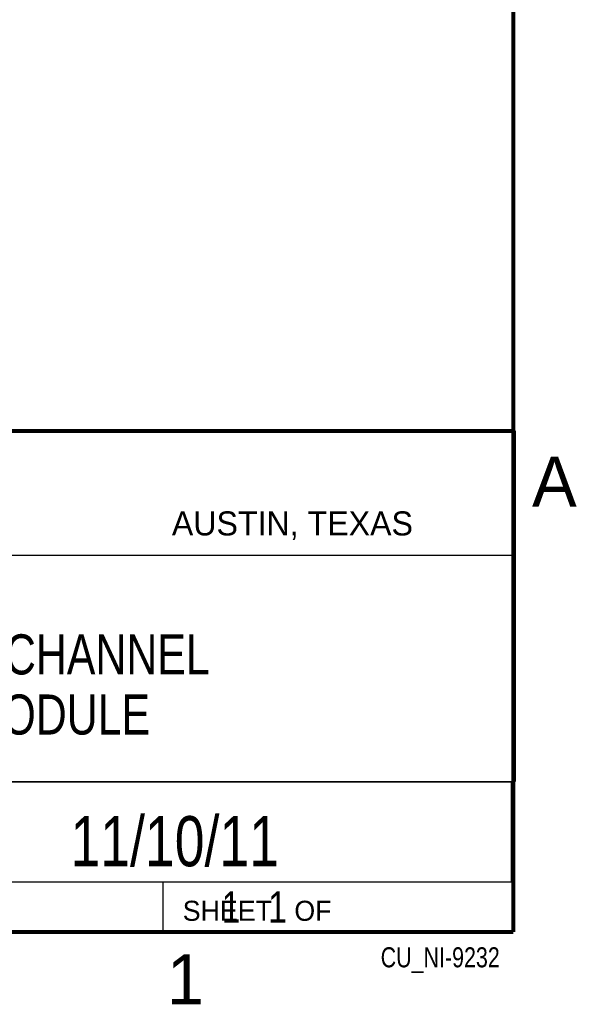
# Model space of a CAD drawing. Header units: inches. Extents: x 0 to 34, y 0 to 22.
# Tile 18 of 36: x 31 to 33.8, y 0.1 to 5.1. Entities that reach past the tile are written whole.
import ezdxf

# ---------------------------------------------------------------- set-up
doc = ezdxf.new("R2010")
doc.units = ezdxf.units.IN
doc.header["$LTSCALE"] = 1.87
doc.header["$MEASUREMENT"] = 0
doc.layers.get('0').update_dxf_attribs({"linetype": 'CONTINUOUS'})
doc.layers.add('DETAIL', color=7, linetype='CONTINUOUS')
doc.layers.add('NOTE', color=7, linetype='CONTINUOUS')
doc.styles.get("Standard").update_dxf_attribs({"font": 'txt', "width": 0.8})
doc.styles.add('TEXTSTYLE_2', font='txt')

msp = doc.modelspace()

# ---------------------------------------------------------------- linework, layer by layer
at = {"color": 2, "linetype": 'CONTINUOUS'}
for p, q in [((28.3793, 3.0003), (33.5093, 3.0003)), ((33.5093, 3.0003), (33.5093, 1.2503)), ((28.7231, 2.38), (33.5, 2.38)), ((28.3793, 1.2503), (33.5093, 1.2503)), ((30.13, 1.2499), (33.49, 1.2499)), ((33.49, 1.2499), (33.49, 0.7499)), ((28.38, 0.75), (33.5, 0.75)), ((30.13, 0.7499), (33.49, 0.7499)), ((31.75, 0.75), (33.5, 0.75)), ((31.75, 0.75), (31.75, 0.5)), ((33.5, 0.75), (33.5, 0.5)), ((31.75, 0.5), (33.5, 0.5)), ((32.4953, 0.5017), (33.4953, 0.5017)), ((32.4953, 0.5017), (32.4953, 0.5012)), ((32.4953, 0.5012), (33.4953, 0.5012)), ((33.4953, 0.5017), (33.4953, 0.5012))]:
    msp.add_line(p, q, dxfattribs=at)
at = {"color": 7, "linetype": 'CONTINUOUS', "const_width": 0.02}
for points in [[(33.5, 0.5), (33.5, 21.5)], [(25.58, 3), (33.5, 3)], [(0.5, 0.5), (33.5, 0.5)]]:
    msp.add_lwpolyline(points, dxfattribs=at)

# ---------------------------------------------------------------- texts
at = {"color": 2, "linetype": 'CONTINUOUS', "attachment_point": 1, "line_spacing_factor": 0.9, "style": 'TEXTSTYLE_2'}
for s, insert, char_height, width in [('A', (33.5939, 2.8728), 0.25, 0.25), ('AUSTIN, TEXAS', (31.7957, 2.599), 0.12, 1.56), ('SHEET   OF', (31.8499, 0.6557), 0.1, 1), ('1', (31.7706, 0.389), 0.25, 0.25)]:
    msp.add_mtext(s, dxfattribs=dict(at, insert=insert, char_height=char_height, width=width))
at = {"layer": 'DETAIL', "color": 7, "linetype": 'CONTINUOUS', "insert": (31.8125, 0.7031), "char_height": 0.15625, "width": 1.25, "attachment_point": 1, "line_spacing_factor": 0.9}
msp.add_mtext('     1   1', dxfattribs=at)
at = {"layer": 'DETAIL', "color": 2, "linetype": 'CONTINUOUS', "insert": (33.4328, 0.4236), "char_height": 0.1, "width": 0.8, "attachment_point": 3, "line_spacing_factor": 0.9}
msp.add_mtext('CU_NI-9232', dxfattribs=at)
at = {"layer": 'NOTE', "color": 7, "linetype": 'CONTINUOUS', "attachment_point": 2, "line_spacing_factor": 0.9}
for s, insert, char_height, width in [('NI-9232, 3 CHANNEL\\PMCM MODULE', (30.9443, 1.9853), 0.2, 2.88), ('11/10/11', (31.81, 1.078), 0.25, 1.6)]:
    msp.add_mtext(s, dxfattribs=dict(at, insert=insert, char_height=char_height, width=width))

doc.saveas('drawing.dxf')
